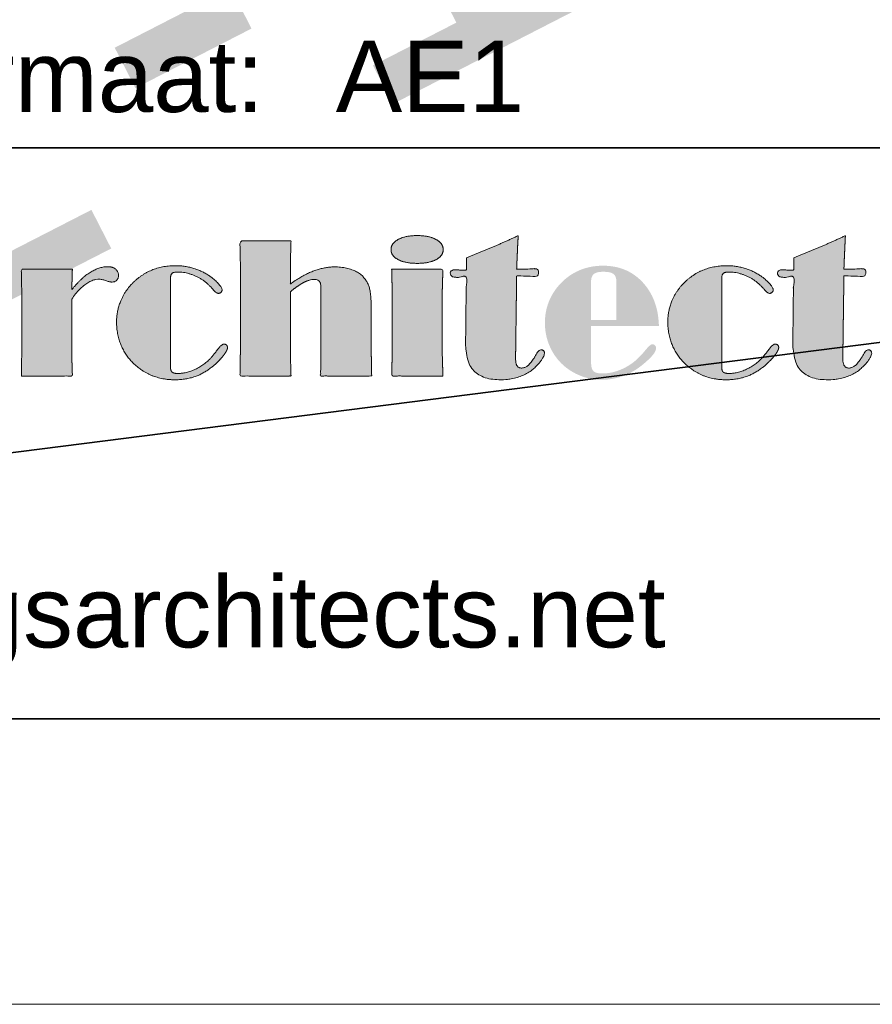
# Model space of a CAD drawing. Header units: millimetres. Extents: x -437 to 139813, y -473 to 90544.
# Tile 140 of 149: x 126682 to 129670, y 6444 to 9892. Entities that reach past the tile are written whole.
import ezdxf
from ezdxf.enums import TextEntityAlignment as Align

# ---------------------------------------------------------------- set-up
doc = ezdxf.new("R2010")
doc.units = ezdxf.units.MM
for name, color, linetype, lineweight in [('059 Kader (tekening)', 253, 'Continuous', 13), ('060 Hoofd (tekening)', 253, 'Continuous', 13), ('999 Tags', 253, 'Continuous', 13)]:
    doc.layers.add(name, color=color, linetype=linetype, lineweight=lineweight)
doc.layers.add('Xref', color=253, linetype='Continuous')
doc.styles.add('pres Arial 14.0 mm', font='txt', dxfattribs={"height": 14})
doc.styles.add('Style-Arial', font='arial.ttf')

# ---------------------------------------------------------------- blocks, each defined once
blk = doc.blocks.new('PWH1-v2')
at = {"layer": '060 Hoofd (tekening)', "linetype": 'Continuous', "lineweight": 13}
h = blk.add_hatch(color=256, dxfattribs=at)
edge = h.paths.add_edge_path()
edge.add_spline(control_points=[(-108.252, 16.431), (-108.252, 16.214), (-108.003, 16.081), (-107.754, 15.949), (-107.339, 15.949), (-106.922, 15.949), (-106.673, 16.081), (-106.424, 16.214), (-106.424, 16.431), (-106.424, 16.651), (-106.675, 16.787), (-106.925, 16.922), (-107.339, 16.922), (-107.754, 16.922), (-108.003, 16.785), (-108.252, 16.647), (-108.252, 16.431)], knot_values=[0, 0, 0, 0.125, 0.125, 0.25, 0.25, 0.375, 0.375, 0.5, 0.5, 0.625, 0.625, 0.75, 0.75, 0.875, 0.875, 1, 1, 1], degree=2, periodic=0)
h = blk.add_hatch(color=256, dxfattribs=at)
edge = h.paths.add_edge_path()
edge.add_line((-105.608, 16.147), (-105.608, 15.718))
edge.add_spline(control_points=[(-105.608, 15.718), (-105.631, 15.715), (-105.658, 15.713), (-105.686, 15.711), (-105.741, 15.711), (-105.795, 15.711), (-105.891, 15.718), (-105.986, 15.724), (-106.025, 15.724), (-106.09, 15.724), (-106.133, 15.692), (-106.177, 15.66), (-106.177, 15.611), (-106.177, 15.536), (-106.127, 15.498), (-106.077, 15.459), (-105.977, 15.459)], knot_values=[0, 0, 0, 0.125, 0.125, 0.25, 0.25, 0.375, 0.375, 0.5, 0.5, 0.625, 0.625, 0.75, 0.75, 0.875, 0.875, 1, 1, 1], degree=2, periodic=0)
edge.add_line((-105.977, 15.459), (-105.931, 15.459))
edge.add_spline(control_points=[(-105.931, 15.459), (-105.766, 15.465), (-105.615, 15.465)], knot_values=[0, 0, 0, 1, 1, 1], degree=2, periodic=0)
edge.add_line((-105.615, 15.465), (-105.64, 13.144))
edge.add_line((-105.64, 13.144), (-105.64, 13.105))
edge.add_spline(control_points=[(-105.64, 13.105), (-105.64, 12.49), (-105.339, 12.181), (-105.038, 11.872), (-104.439, 11.872), (-104.077, 11.872), (-103.771, 11.972), (-103.465, 12.073), (-103.261, 12.257), (-103.093, 12.403), (-102.984, 12.562), (-102.876, 12.72), (-102.876, 12.801), (-102.876, 12.853), (-102.907, 12.887), (-102.937, 12.921), (-102.989, 12.921), (-103.083, 12.921), (-103.177, 12.743), (-103.225, 12.652), (-103.261, 12.6), (-103.377, 12.429), (-103.474, 12.356), (-103.571, 12.283), (-103.678, 12.283), (-103.788, 12.283), (-103.838, 12.366), (-103.888, 12.448), (-103.888, 12.63)], knot_values=[0, 0, 0, 0.071429, 0.071429, 0.142857, 0.142857, 0.214286, 0.214286, 0.285714, 0.285714, 0.357143, 0.357143, 0.428571, 0.428571, 0.5, 0.5, 0.571429, 0.571429, 0.642857, 0.642857, 0.714286, 0.714286, 0.785714, 0.785714, 0.857143, 0.857143, 0.928571, 0.928571, 1, 1, 1], degree=2, periodic=0)
edge.add_line((-103.888, 12.63), (-103.85, 15.51))
edge.add_spline(control_points=[(-103.85, 15.51), (-103.565, 15.51), (-103.274, 15.494), (-103.222, 15.491), (-103.212, 15.491), (-103.144, 15.491), (-103.112, 15.532), (-103.08, 15.572), (-103.08, 15.656), (-103.08, 15.708), (-103.119, 15.736), (-103.157, 15.763), (-103.225, 15.763), (-103.238, 15.763), (-103.287, 15.76), (-103.484, 15.744), (-103.678, 15.744)], knot_values=[0, 0, 0, 0.125, 0.125, 0.25, 0.25, 0.375, 0.375, 0.5, 0.5, 0.625, 0.625, 0.75, 0.75, 0.875, 0.875, 1, 1, 1], degree=2, periodic=0)
edge.add_line((-103.678, 15.744), (-103.85, 15.747))
edge.add_spline(control_points=[(-103.85, 15.747), (-103.84, 16.005), (-103.814, 16.58), (-103.801, 16.806), (-103.798, 16.919)], knot_values=[0, 0, 0, 0.5, 0.5, 1, 1, 1], degree=2, periodic=0)
edge.add_spline(control_points=[(-103.798, 16.919), (-104.248, 16.709), (-104.701, 16.515), (-105.155, 16.321), (-105.608, 16.147)], knot_values=[0, 0, 0, 0.5, 0.5, 1, 1, 1], degree=2, periodic=0)
h = blk.add_hatch(color=256, dxfattribs=at)
edge = h.paths.add_edge_path()
edge.add_line((-94.142, 16.147), (-94.142, 15.718))
edge.add_spline(control_points=[(-94.142, 15.718), (-94.164, 15.715), (-94.192, 15.713), (-94.219, 15.711), (-94.274, 15.711), (-94.329, 15.711), (-94.425, 15.718), (-94.52, 15.724), (-94.559, 15.724), (-94.623, 15.724), (-94.667, 15.692), (-94.711, 15.66), (-94.711, 15.611), (-94.711, 15.536), (-94.661, 15.498), (-94.611, 15.459), (-94.51, 15.459)], knot_values=[0, 0, 0, 0.125, 0.125, 0.25, 0.25, 0.375, 0.375, 0.5, 0.5, 0.625, 0.625, 0.75, 0.75, 0.875, 0.875, 1, 1, 1], degree=2, periodic=0)
edge.add_line((-94.51, 15.459), (-94.465, 15.459))
edge.add_spline(control_points=[(-94.465, 15.459), (-94.3, 15.465), (-94.148, 15.465)], knot_values=[0, 0, 0, 1, 1, 1], degree=2, periodic=0)
edge.add_line((-94.148, 15.465), (-94.174, 13.144))
edge.add_line((-94.174, 13.144), (-94.174, 13.105))
edge.add_spline(control_points=[(-94.174, 13.105), (-94.174, 12.49), (-93.873, 12.181), (-93.572, 11.872), (-92.973, 11.872), (-92.611, 11.872), (-92.305, 11.972), (-91.999, 12.073), (-91.795, 12.257), (-91.627, 12.403), (-91.518, 12.562), (-91.41, 12.72), (-91.41, 12.801), (-91.41, 12.853), (-91.44, 12.887), (-91.471, 12.921), (-91.523, 12.921), (-91.617, 12.921), (-91.711, 12.743), (-91.759, 12.652), (-91.795, 12.6), (-91.911, 12.429), (-92.008, 12.356), (-92.105, 12.283), (-92.212, 12.283), (-92.322, 12.283), (-92.372, 12.366), (-92.422, 12.448), (-92.422, 12.63)], knot_values=[0, 0, 0, 0.071429, 0.071429, 0.142857, 0.142857, 0.214286, 0.214286, 0.285714, 0.285714, 0.357143, 0.357143, 0.428571, 0.428571, 0.5, 0.5, 0.571429, 0.571429, 0.642857, 0.642857, 0.714286, 0.714286, 0.785714, 0.785714, 0.857143, 0.857143, 0.928571, 0.928571, 1, 1, 1], degree=2, periodic=0)
edge.add_line((-92.422, 12.63), (-92.383, 15.51))
edge.add_spline(control_points=[(-92.383, 15.51), (-92.099, 15.51), (-91.808, 15.494), (-91.756, 15.491), (-91.746, 15.491), (-91.678, 15.491), (-91.646, 15.532), (-91.613, 15.572), (-91.613, 15.656), (-91.613, 15.708), (-91.652, 15.736), (-91.691, 15.763), (-91.759, 15.763), (-91.772, 15.763), (-91.821, 15.76), (-92.018, 15.744), (-92.212, 15.744)], knot_values=[0, 0, 0, 0.125, 0.125, 0.25, 0.25, 0.375, 0.375, 0.5, 0.5, 0.625, 0.625, 0.75, 0.75, 0.875, 0.875, 1, 1, 1], degree=2, periodic=0)
edge.add_line((-92.212, 15.744), (-92.383, 15.747))
edge.add_spline(control_points=[(-92.383, 15.747), (-92.374, 16.005), (-92.348, 16.58), (-92.335, 16.806), (-92.332, 16.919)], knot_values=[0, 0, 0, 0.5, 0.5, 1, 1, 1], degree=2, periodic=0)
edge.add_spline(control_points=[(-92.332, 16.919), (-92.782, 16.709), (-93.235, 16.515), (-93.688, 16.321), (-94.142, 16.147)], knot_values=[0, 0, 0, 0.5, 0.5, 1, 1, 1], degree=2, periodic=0)
h = blk.add_hatch(color=256, dxfattribs=at)
edge = h.paths.add_edge_path()
edge.add_spline(control_points=[(-113.532, 12.754), (-113.532, 12.722), (-113.536, 12.468), (-113.541, 12.214), (-113.544, 12.004)], knot_values=[0, 0, 0, 0.5, 0.5, 1, 1, 1], degree=2, periodic=0)
edge.add_line((-113.544, 12.004), (-111.756, 12.004))
edge.add_spline(control_points=[(-111.756, 12.004), (-111.762, 12.243), (-111.77, 12.492), (-111.778, 12.741), (-111.778, 12.754)], knot_values=[0, 0, 0, 0.5, 0.5, 1, 1, 1], degree=2, periodic=0)
edge.add_line((-111.778, 12.754), (-111.778, 14.959))
edge.add_spline(control_points=[(-111.778, 14.959), (-111.488, 15.189), (-111.295, 15.288), (-111.101, 15.386), (-110.943, 15.386), (-110.82, 15.386), (-110.764, 15.322), (-110.708, 15.257), (-110.708, 15.108)], knot_values=[0, 0, 0, 0.25, 0.25, 0.5, 0.5, 0.75, 0.75, 1, 1, 1], degree=2, periodic=0)
edge.add_line((-110.708, 15.108), (-110.708, 12.754))
edge.add_spline(control_points=[(-110.708, 12.754), (-110.708, 12.722), (-110.712, 12.466), (-110.717, 12.211), (-110.721, 12.004)], knot_values=[0, 0, 0, 0.5, 0.5, 1, 1, 1], degree=2, periodic=0)
edge.add_line((-110.721, 12.004), (-108.93, 12.004))
edge.add_spline(control_points=[(-108.93, 12.004), (-108.933, 12.214), (-108.938, 12.468), (-108.943, 12.722), (-108.943, 12.754)], knot_values=[0, 0, 0, 0.5, 0.5, 1, 1, 1], degree=2, periodic=0)
edge.add_line((-108.943, 12.754), (-108.943, 14.287))
edge.add_spline(control_points=[(-108.943, 14.287), (-108.943, 14.876), (-109.015, 15.108), (-109.088, 15.339), (-109.26, 15.511), (-109.405, 15.656), (-109.659, 15.74), (-109.913, 15.825), (-110.213, 15.825), (-110.595, 15.825), (-110.978, 15.677), (-111.361, 15.53), (-111.778, 15.225)], knot_values=[0, 0, 0, 0.166667, 0.166667, 0.333333, 0.333333, 0.5, 0.5, 0.666667, 0.666667, 0.833333, 0.833333, 1, 1, 1], degree=2, periodic=0)
edge.add_line((-111.778, 15.225), (-111.778, 15.99))
edge.add_spline(control_points=[(-111.778, 15.99), (-111.778, 16.002), (-111.77, 16.25), (-111.762, 16.497), (-111.756, 16.736)], knot_values=[0, 0, 0, 0.5, 0.5, 1, 1, 1], degree=2, periodic=0)
edge.add_line((-111.756, 16.736), (-113.544, 16.736))
edge.add_spline(control_points=[(-113.544, 16.736), (-113.541, 16.523), (-113.536, 16.272), (-113.532, 16.022), (-113.532, 15.99)], knot_values=[0, 0, 0, 0.5, 0.5, 1, 1, 1], degree=2, periodic=0)
edge.add_line((-113.532, 15.99), (-113.532, 12.754))
h = blk.add_hatch(color=256, dxfattribs=at)
edge = h.paths.add_edge_path()
edge.add_line((-115.979, 12.33), (-115.979, 15.412))
edge.add_spline(control_points=[(-115.979, 15.412), (-115.979, 15.55), (-115.924, 15.598), (-115.869, 15.646), (-115.721, 15.646), (-115.439, 15.646), (-115.135, 15.518), (-114.832, 15.389), (-114.615, 15.174), (-114.567, 15.126), (-114.492, 15.039), (-114.373, 14.898), (-114.305, 14.898), (-114.25, 14.898), (-114.211, 14.933), (-114.172, 14.968), (-114.172, 15.023), (-114.172, 15.091), (-114.295, 15.233), (-114.418, 15.374), (-114.596, 15.497), (-114.867, 15.684), (-115.17, 15.776), (-115.472, 15.867), (-115.802, 15.867), (-116.229, 15.867), (-116.589, 15.73), (-116.95, 15.592), (-117.244, 15.317), (-117.545, 15.039), (-117.707, 14.67), (-117.868, 14.302), (-117.868, 13.9), (-117.868, 13.37), (-117.635, 12.928), (-117.403, 12.487), (-116.973, 12.202), (-116.724, 12.037), (-116.436, 11.954), (-116.148, 11.872), (-115.828, 11.872), (-115.375, 11.872), (-115.005, 12.029), (-114.635, 12.187), (-114.298, 12.524), (-114.156, 12.667), (-114.069, 12.798), (-113.981, 12.93), (-113.981, 12.994), (-113.981, 13.053), (-114.015, 13.087), (-114.049, 13.121), (-114.108, 13.121), (-114.192, 13.121), (-114.352, 12.902), (-114.512, 12.683), (-114.628, 12.57), (-114.857, 12.349), (-115.155, 12.221), (-115.452, 12.093), (-115.721, 12.093), (-115.869, 12.093), (-115.924, 12.142), (-115.979, 12.19), (-115.979, 12.33)], knot_values=[0, 0, 0, 0.03125, 0.03125, 0.0625, 0.0625, 0.09375, 0.09375, 0.125, 0.125, 0.15625, 0.15625, 0.1875, 0.1875, 0.21875, 0.21875, 0.25, 0.25, 0.28125, 0.28125, 0.3125, 0.3125, 0.34375, 0.34375, 0.375, 0.375, 0.40625, 0.40625, 0.4375, 0.4375, 0.46875, 0.46875, 0.5, 0.5, 0.53125, 0.53125, 0.5625, 0.5625, 0.59375, 0.59375, 0.625, 0.625, 0.65625, 0.65625, 0.6875, 0.6875, 0.71875, 0.71875, 0.75, 0.75, 0.78125, 0.78125, 0.8125, 0.8125, 0.84375, 0.84375, 0.875, 0.875, 0.90625, 0.90625, 0.9375, 0.9375, 0.96875, 0.96875, 1, 1, 1], degree=2, periodic=0)
h = blk.add_hatch(color=256, dxfattribs=at)
edge = h.paths.add_edge_path()
edge.add_spline(control_points=[(-98.865, 13.761), (-98.894, 14.706), (-99.436, 15.287), (-99.978, 15.867), (-100.826, 15.867), (-101.227, 15.867), (-101.581, 15.733), (-101.935, 15.599), (-102.21, 15.343), (-102.527, 15.052), (-102.694, 14.674), (-102.86, 14.295), (-102.86, 13.868), (-102.86, 13.37), (-102.64, 12.938), (-102.42, 12.506), (-102.032, 12.238), (-101.77, 12.056), (-101.476, 11.964), (-101.181, 11.872), (-100.864, 11.872), (-100.457, 11.872), (-100.072, 12.024), (-99.687, 12.176), (-99.357, 12.467), (-99.146, 12.648), (-99.056, 12.769), (-98.965, 12.891), (-98.965, 12.978), (-98.965, 13.036), (-99.002, 13.077), (-99.04, 13.117), (-99.098, 13.117), (-99.169, 13.117), (-99.351, 12.894), (-99.534, 12.671), (-99.712, 12.523), (-99.961, 12.319), (-100.259, 12.206), (-100.557, 12.093), (-100.845, 12.093), (-101.078, 12.093), (-101.16, 12.175), (-101.243, 12.258), (-101.243, 12.503)], knot_values=[0, 0, 0, 0.045455, 0.045455, 0.090909, 0.090909, 0.136364, 0.136364, 0.181818, 0.181818, 0.227273, 0.227273, 0.272727, 0.272727, 0.318182, 0.318182, 0.363636, 0.363636, 0.409091, 0.409091, 0.454545, 0.454545, 0.5, 0.5, 0.545455, 0.545455, 0.590909, 0.590909, 0.636364, 0.636364, 0.681818, 0.681818, 0.727273, 0.727273, 0.772727, 0.772727, 0.818182, 0.818182, 0.863636, 0.863636, 0.909091, 0.909091, 0.954545, 0.954545, 1, 1, 1], degree=2, periodic=0)
edge.add_line((-101.243, 12.503), (-101.243, 13.761))
edge.add_line((-101.243, 13.761), (-98.865, 13.761))
edge = h.paths.add_edge_path(flags=16)
edge.add_spline(control_points=[(-101.243, 15.285), (-101.243, 15.495), (-101.147, 15.575), (-101.052, 15.654), (-100.812, 15.654), (-100.556, 15.654), (-100.455, 15.575), (-100.355, 15.495), (-100.355, 15.285)], knot_values=[0, 0, 0, 0.25, 0.25, 0.5, 0.5, 0.75, 0.75, 1, 1, 1], degree=2, periodic=0)
edge.add_line((-100.355, 15.285), (-100.355, 13.971))
edge.add_line((-100.355, 13.971), (-101.243, 13.971))
edge.add_line((-101.243, 13.971), (-101.243, 15.285))
h = blk.add_hatch(color=256, dxfattribs=at)
edge = h.paths.add_edge_path()
edge.add_line((-96.666, 12.33), (-96.666, 15.412))
edge.add_spline(control_points=[(-96.666, 15.412), (-96.666, 15.55), (-96.611, 15.598), (-96.556, 15.646), (-96.407, 15.646), (-96.126, 15.646), (-95.822, 15.518), (-95.518, 15.389), (-95.302, 15.174), (-95.253, 15.126), (-95.179, 15.039), (-95.059, 14.898), (-94.991, 14.898), (-94.936, 14.898), (-94.898, 14.933), (-94.859, 14.968), (-94.859, 15.023), (-94.859, 15.091), (-94.982, 15.233), (-95.105, 15.374), (-95.282, 15.497), (-95.554, 15.684), (-95.856, 15.776), (-96.159, 15.867), (-96.488, 15.867), (-96.915, 15.867), (-97.276, 15.73), (-97.636, 15.592), (-97.931, 15.317), (-98.231, 15.039), (-98.393, 14.67), (-98.555, 14.302), (-98.555, 13.9), (-98.555, 13.37), (-98.322, 12.928), (-98.089, 12.487), (-97.659, 12.202), (-97.41, 12.037), (-97.122, 11.954), (-96.835, 11.872), (-96.514, 11.872), (-96.062, 11.872), (-95.691, 12.029), (-95.321, 12.187), (-94.985, 12.524), (-94.843, 12.667), (-94.755, 12.798), (-94.668, 12.93), (-94.668, 12.994), (-94.668, 13.053), (-94.702, 13.087), (-94.736, 13.121), (-94.794, 13.121), (-94.878, 13.121), (-95.038, 12.902), (-95.198, 12.683), (-95.315, 12.57), (-95.544, 12.349), (-95.841, 12.221), (-96.139, 12.093), (-96.407, 12.093), (-96.556, 12.093), (-96.611, 12.142), (-96.666, 12.19), (-96.666, 12.33)], knot_values=[0, 0, 0, 0.03125, 0.03125, 0.0625, 0.0625, 0.09375, 0.09375, 0.125, 0.125, 0.15625, 0.15625, 0.1875, 0.1875, 0.21875, 0.21875, 0.25, 0.25, 0.28125, 0.28125, 0.3125, 0.3125, 0.34375, 0.34375, 0.375, 0.375, 0.40625, 0.40625, 0.4375, 0.4375, 0.46875, 0.46875, 0.5, 0.5, 0.53125, 0.53125, 0.5625, 0.5625, 0.59375, 0.59375, 0.625, 0.625, 0.65625, 0.65625, 0.6875, 0.6875, 0.71875, 0.71875, 0.75, 0.75, 0.78125, 0.78125, 0.8125, 0.8125, 0.84375, 0.84375, 0.875, 0.875, 0.90625, 0.90625, 0.9375, 0.9375, 0.96875, 0.96875, 1, 1, 1], degree=2, periodic=0)
h = blk.add_hatch(color=256, dxfattribs=at)
edge = h.paths.add_edge_path()
edge.add_spline(control_points=[(-119.439, 14.699), (-119.216, 15.022), (-118.964, 15.208), (-118.711, 15.394), (-118.491, 15.394), (-118.381, 15.394), (-118.241, 15.344), (-118.1, 15.294), (-118.045, 15.294), (-117.928, 15.294), (-117.865, 15.354), (-117.802, 15.414), (-117.802, 15.527), (-117.802, 15.664), (-117.904, 15.748), (-118.006, 15.832), (-118.171, 15.832), (-118.482, 15.832), (-118.795, 15.633), (-119.109, 15.434), (-119.439, 15.029)], knot_values=[0, 0, 0, 0.1, 0.1, 0.2, 0.2, 0.3, 0.3, 0.4, 0.4, 0.5, 0.5, 0.6, 0.6, 0.7, 0.7, 0.8, 0.8, 0.9, 0.9, 1, 1, 1], degree=2, periodic=0)
edge.add_spline(control_points=[(-119.439, 15.029), (-119.433, 15.197), (-119.428, 15.375), (-119.423, 15.552), (-119.417, 15.743)], knot_values=[0, 0, 0, 0.5, 0.5, 1, 1, 1], degree=2, periodic=0)
edge.add_line((-119.417, 15.743), (-121.205, 15.743))
edge.add_spline(control_points=[(-121.205, 15.743), (-121.202, 15.53), (-121.197, 15.276), (-121.192, 15.022), (-121.192, 14.99)], knot_values=[0, 0, 0, 0.5, 0.5, 1, 1, 1], degree=2, periodic=0)
edge.add_line((-121.192, 14.99), (-121.192, 12.754))
edge.add_spline(control_points=[(-121.192, 12.754), (-121.192, 12.722), (-121.197, 12.468), (-121.202, 12.214), (-121.205, 12.004)], knot_values=[0, 0, 0, 0.5, 0.5, 1, 1, 1], degree=2, periodic=0)
edge.add_line((-121.205, 12.004), (-119.417, 12.004))
edge.add_spline(control_points=[(-119.417, 12.004), (-119.423, 12.243), (-119.431, 12.492), (-119.439, 12.741), (-119.439, 12.754)], knot_values=[0, 0, 0, 0.5, 0.5, 1, 1, 1], degree=2, periodic=0)
edge.add_line((-119.439, 12.754), (-119.439, 14.699))
h = blk.add_hatch(color=256, dxfattribs=at)
edge = h.paths.add_edge_path()
edge.add_spline(control_points=[(-106.437, 12.004), (-106.44, 12.24), (-106.448, 12.491), (-106.456, 12.741), (-106.456, 12.754)], knot_values=[0, 0, 0, 0.5, 0.5, 1, 1, 1], degree=2, periodic=0)
edge.add_line((-106.456, 12.754), (-106.456, 14.99))
edge.add_spline(control_points=[(-106.456, 14.99), (-106.456, 15.002), (-106.448, 15.253), (-106.44, 15.504), (-106.437, 15.743)], knot_values=[0, 0, 0, 0.5, 0.5, 1, 1, 1], degree=2, periodic=0)
edge.add_line((-106.437, 15.743), (-108.226, 15.743))
edge.add_spline(control_points=[(-108.226, 15.743), (-108.223, 15.53), (-108.218, 15.276), (-108.213, 15.022), (-108.213, 14.99)], knot_values=[0, 0, 0, 0.5, 0.5, 1, 1, 1], degree=2, periodic=0)
edge.add_line((-108.213, 14.99), (-108.213, 12.754))
edge.add_spline(control_points=[(-108.213, 12.754), (-108.213, 12.722), (-108.218, 12.468), (-108.223, 12.214), (-108.226, 12.004)], knot_values=[0, 0, 0, 0.5, 0.5, 1, 1, 1], degree=2, periodic=0)
edge.add_line((-108.226, 12.004), (-106.437, 12.004))
for points, knots in [([(-108.252, 16.431), (-108.252, 16.214), (-108.003, 16.081), (-107.754, 15.949), (-107.339, 15.949), (-106.922, 15.949), (-106.673, 16.081), (-106.424, 16.214), (-106.424, 16.431), (-106.424, 16.651), (-106.675, 16.787), (-106.925, 16.922), (-107.339, 16.922), (-107.754, 16.922), (-108.003, 16.785), (-108.252, 16.647), (-108.252, 16.431)], [0, 0, 0, 0.125, 0.125, 0.25, 0.25, 0.375, 0.375, 0.5, 0.5, 0.625, 0.625, 0.75, 0.75, 0.875, 0.875, 1, 1, 1]), ([(-105.608, 16.147), (-105.608, 15.933), (-105.608, 15.718), (-105.631, 15.715), (-105.658, 15.713), (-105.686, 15.711), (-105.741, 15.711), (-105.795, 15.711), (-105.891, 15.718), (-105.986, 15.724), (-106.025, 15.724), (-106.09, 15.724), (-106.133, 15.692), (-106.177, 15.66), (-106.177, 15.611), (-106.177, 15.536), (-106.127, 15.498), (-106.077, 15.459), (-105.977, 15.459), (-105.967, 15.459), (-105.931, 15.459), (-105.766, 15.465), (-105.615, 15.465), (-105.627, 14.305), (-105.64, 13.144), (-105.64, 13.125), (-105.64, 13.105), (-105.64, 12.49), (-105.339, 12.181), (-105.038, 11.872), (-104.439, 11.872), (-104.077, 11.872), (-103.771, 11.972), (-103.465, 12.073), (-103.261, 12.257), (-103.093, 12.403), (-102.984, 12.562), (-102.876, 12.72), (-102.876, 12.801), (-102.876, 12.853), (-102.907, 12.887), (-102.937, 12.921), (-102.989, 12.921), (-103.083, 12.921), (-103.177, 12.743), (-103.225, 12.652), (-103.261, 12.6), (-103.377, 12.429), (-103.474, 12.356), (-103.571, 12.283), (-103.678, 12.283), (-103.788, 12.283), (-103.838, 12.366), (-103.888, 12.448), (-103.888, 12.63), (-103.869, 14.07), (-103.85, 15.51), (-103.565, 15.51), (-103.274, 15.494), (-103.222, 15.491), (-103.212, 15.491), (-103.144, 15.491), (-103.112, 15.532), (-103.08, 15.572), (-103.08, 15.656), (-103.08, 15.708), (-103.119, 15.736), (-103.157, 15.763), (-103.225, 15.763), (-103.238, 15.763), (-103.287, 15.76), (-103.484, 15.744), (-103.678, 15.744), (-103.764, 15.745), (-103.85, 15.747), (-103.84, 16.005), (-103.814, 16.58), (-103.801, 16.806), (-103.798, 16.919), (-104.248, 16.709), (-104.701, 16.515), (-105.155, 16.321), (-105.608, 16.147)], [0, 0, 0, 0.111111, 0.111111, 0.122222, 0.122222, 0.133333, 0.133333, 0.144444, 0.144444, 0.155556, 0.155556, 0.166667, 0.166667, 0.177778, 0.177778, 0.188889, 0.188889, 0.2, 0.2, 0.211111, 0.211111, 0.222222, 0.222222, 0.277778, 0.277778, 0.333333, 0.333333, 0.34127, 0.34127, 0.349206, 0.349206, 0.357143, 0.357143, 0.365079, 0.365079, 0.373016, 0.373016, 0.380952, 0.380952, 0.388889, 0.388889, 0.396825, 0.396825, 0.404762, 0.404762, 0.412698, 0.412698, 0.420635, 0.420635, 0.428571, 0.428571, 0.436508, 0.436508, 0.444444, 0.444444, 0.555556, 0.555556, 0.569444, 0.569444, 0.583333, 0.583333, 0.597222, 0.597222, 0.611111, 0.611111, 0.625, 0.625, 0.638889, 0.638889, 0.652778, 0.652778, 0.666667, 0.666667, 0.777778, 0.777778, 0.833333, 0.833333, 0.888889, 0.888889, 0.944444, 0.944444, 1, 1, 1]), ([(-94.142, 16.147), (-94.142, 15.933), (-94.142, 15.718), (-94.164, 15.715), (-94.192, 15.713), (-94.219, 15.711), (-94.274, 15.711), (-94.329, 15.711), (-94.425, 15.718), (-94.52, 15.724), (-94.559, 15.724), (-94.623, 15.724), (-94.667, 15.692), (-94.711, 15.66), (-94.711, 15.611), (-94.711, 15.536), (-94.661, 15.498), (-94.611, 15.459), (-94.51, 15.459), (-94.501, 15.459), (-94.465, 15.459), (-94.3, 15.465), (-94.148, 15.465), (-94.161, 14.305), (-94.174, 13.144), (-94.174, 13.125), (-94.174, 13.105), (-94.174, 12.49), (-93.873, 12.181), (-93.572, 11.872), (-92.973, 11.872), (-92.611, 11.872), (-92.305, 11.972), (-91.999, 12.073), (-91.795, 12.257), (-91.627, 12.403), (-91.518, 12.562), (-91.41, 12.72), (-91.41, 12.801), (-91.41, 12.853), (-91.44, 12.887), (-91.471, 12.921), (-91.523, 12.921), (-91.617, 12.921), (-91.711, 12.743), (-91.759, 12.652), (-91.795, 12.6), (-91.911, 12.429), (-92.008, 12.356), (-92.105, 12.283), (-92.212, 12.283), (-92.322, 12.283), (-92.372, 12.366), (-92.422, 12.448), (-92.422, 12.63), (-92.403, 14.07), (-92.383, 15.51), (-92.099, 15.51), (-91.808, 15.494), (-91.756, 15.491), (-91.746, 15.491), (-91.678, 15.491), (-91.646, 15.532), (-91.613, 15.572), (-91.613, 15.656), (-91.613, 15.708), (-91.652, 15.736), (-91.691, 15.763), (-91.759, 15.763), (-91.772, 15.763), (-91.821, 15.76), (-92.018, 15.744), (-92.212, 15.744), (-92.298, 15.745), (-92.383, 15.747), (-92.374, 16.005), (-92.348, 16.58), (-92.335, 16.806), (-92.332, 16.919), (-92.782, 16.709), (-93.235, 16.515), (-93.688, 16.321), (-94.142, 16.147)], [0, 0, 0, 0.111111, 0.111111, 0.122222, 0.122222, 0.133333, 0.133333, 0.144444, 0.144444, 0.155556, 0.155556, 0.166667, 0.166667, 0.177778, 0.177778, 0.188889, 0.188889, 0.2, 0.2, 0.211111, 0.211111, 0.222222, 0.222222, 0.277778, 0.277778, 0.333333, 0.333333, 0.34127, 0.34127, 0.349206, 0.349206, 0.357143, 0.357143, 0.365079, 0.365079, 0.373016, 0.373016, 0.380952, 0.380952, 0.388889, 0.388889, 0.396825, 0.396825, 0.404762, 0.404762, 0.412698, 0.412698, 0.420635, 0.420635, 0.428571, 0.428571, 0.436508, 0.436508, 0.444444, 0.444444, 0.555556, 0.555556, 0.569444, 0.569444, 0.583333, 0.583333, 0.597222, 0.597222, 0.611111, 0.611111, 0.625, 0.625, 0.638889, 0.638889, 0.652778, 0.652778, 0.666667, 0.666667, 0.777778, 0.777778, 0.833333, 0.833333, 0.888889, 0.888889, 0.944444, 0.944444, 1, 1, 1]), ([(-113.532, 12.754), (-113.532, 12.722), (-113.536, 12.468), (-113.541, 12.214), (-113.544, 12.004), (-112.65, 12.004), (-111.756, 12.004), (-111.762, 12.243), (-111.77, 12.492), (-111.778, 12.741), (-111.778, 12.754), (-111.778, 13.857), (-111.778, 14.959), (-111.488, 15.189), (-111.295, 15.288), (-111.101, 15.386), (-110.943, 15.386), (-110.82, 15.386), (-110.764, 15.322), (-110.708, 15.257), (-110.708, 15.108), (-110.708, 13.931), (-110.708, 12.754), (-110.708, 12.722), (-110.712, 12.466), (-110.717, 12.211), (-110.721, 12.004), (-109.825, 12.004), (-108.93, 12.004), (-108.933, 12.214), (-108.938, 12.468), (-108.943, 12.722), (-108.943, 12.754), (-108.943, 13.52), (-108.943, 14.287), (-108.943, 14.876), (-109.015, 15.108), (-109.088, 15.339), (-109.26, 15.511), (-109.405, 15.656), (-109.659, 15.74), (-109.913, 15.825), (-110.213, 15.825), (-110.595, 15.825), (-110.978, 15.677), (-111.361, 15.53), (-111.778, 15.225), (-111.778, 15.607), (-111.778, 15.99), (-111.778, 16.002), (-111.77, 16.25), (-111.762, 16.497), (-111.756, 16.736), (-112.65, 16.736), (-113.544, 16.736), (-113.541, 16.523), (-113.536, 16.272), (-113.532, 16.022), (-113.532, 15.99), (-113.532, 14.372), (-113.532, 12.754)], [0, 0, 0, 0.03125, 0.03125, 0.0625, 0.0625, 0.125, 0.125, 0.15625, 0.15625, 0.1875, 0.1875, 0.25, 0.25, 0.265625, 0.265625, 0.28125, 0.28125, 0.296875, 0.296875, 0.3125, 0.3125, 0.375, 0.375, 0.40625, 0.40625, 0.4375, 0.4375, 0.5, 0.5, 0.53125, 0.53125, 0.5625, 0.5625, 0.625, 0.625, 0.635417, 0.635417, 0.645833, 0.645833, 0.65625, 0.65625, 0.666667, 0.666667, 0.677083, 0.677083, 0.6875, 0.6875, 0.75, 0.75, 0.78125, 0.78125, 0.8125, 0.8125, 0.875, 0.875, 0.90625, 0.90625, 0.9375, 0.9375, 1, 1, 1]), ([(-115.979, 12.33), (-115.979, 13.871), (-115.979, 15.412), (-115.979, 15.55), (-115.924, 15.598), (-115.869, 15.646), (-115.721, 15.646), (-115.439, 15.646), (-115.135, 15.518), (-114.832, 15.389), (-114.615, 15.174), (-114.567, 15.126), (-114.492, 15.039), (-114.373, 14.898), (-114.305, 14.898), (-114.25, 14.898), (-114.211, 14.933), (-114.172, 14.968), (-114.172, 15.023), (-114.172, 15.091), (-114.295, 15.233), (-114.418, 15.374), (-114.596, 15.497), (-114.867, 15.684), (-115.17, 15.776), (-115.472, 15.867), (-115.802, 15.867), (-116.229, 15.867), (-116.589, 15.73), (-116.95, 15.592), (-117.244, 15.317), (-117.545, 15.039), (-117.707, 14.67), (-117.868, 14.302), (-117.868, 13.9), (-117.868, 13.37), (-117.635, 12.928), (-117.403, 12.487), (-116.973, 12.202), (-116.724, 12.037), (-116.436, 11.954), (-116.148, 11.872), (-115.828, 11.872), (-115.375, 11.872), (-115.005, 12.029), (-114.635, 12.187), (-114.298, 12.524), (-114.156, 12.667), (-114.069, 12.798), (-113.981, 12.93), (-113.981, 12.994), (-113.981, 13.053), (-114.015, 13.087), (-114.049, 13.121), (-114.108, 13.121), (-114.192, 13.121), (-114.352, 12.902), (-114.512, 12.683), (-114.628, 12.57), (-114.857, 12.349), (-115.155, 12.221), (-115.452, 12.093), (-115.721, 12.093), (-115.869, 12.093), (-115.924, 12.142), (-115.979, 12.19), (-115.979, 12.33)], [0, 0, 0, 0.5, 0.5, 0.515625, 0.515625, 0.53125, 0.53125, 0.546875, 0.546875, 0.5625, 0.5625, 0.578125, 0.578125, 0.59375, 0.59375, 0.609375, 0.609375, 0.625, 0.625, 0.640625, 0.640625, 0.65625, 0.65625, 0.671875, 0.671875, 0.6875, 0.6875, 0.703125, 0.703125, 0.71875, 0.71875, 0.734375, 0.734375, 0.75, 0.75, 0.765625, 0.765625, 0.78125, 0.78125, 0.796875, 0.796875, 0.8125, 0.8125, 0.828125, 0.828125, 0.84375, 0.84375, 0.859375, 0.859375, 0.875, 0.875, 0.890625, 0.890625, 0.90625, 0.90625, 0.921875, 0.921875, 0.9375, 0.9375, 0.953125, 0.953125, 0.96875, 0.96875, 0.984375, 0.984375, 1, 1, 1]), ([(-96.666, 12.33), (-96.666, 13.871), (-96.666, 15.412), (-96.666, 15.55), (-96.611, 15.598), (-96.556, 15.646), (-96.407, 15.646), (-96.126, 15.646), (-95.822, 15.518), (-95.518, 15.389), (-95.302, 15.174), (-95.253, 15.126), (-95.179, 15.039), (-95.059, 14.898), (-94.991, 14.898), (-94.936, 14.898), (-94.898, 14.933), (-94.859, 14.968), (-94.859, 15.023), (-94.859, 15.091), (-94.982, 15.233), (-95.105, 15.374), (-95.282, 15.497), (-95.554, 15.684), (-95.856, 15.776), (-96.159, 15.867), (-96.488, 15.867), (-96.915, 15.867), (-97.276, 15.73), (-97.636, 15.592), (-97.931, 15.317), (-98.231, 15.039), (-98.393, 14.67), (-98.555, 14.302), (-98.555, 13.9), (-98.555, 13.37), (-98.322, 12.928), (-98.089, 12.487), (-97.659, 12.202), (-97.41, 12.037), (-97.122, 11.954), (-96.835, 11.872), (-96.514, 11.872), (-96.062, 11.872), (-95.691, 12.029), (-95.321, 12.187), (-94.985, 12.524), (-94.843, 12.667), (-94.755, 12.798), (-94.668, 12.93), (-94.668, 12.994), (-94.668, 13.053), (-94.702, 13.087), (-94.736, 13.121), (-94.794, 13.121), (-94.878, 13.121), (-95.038, 12.902), (-95.198, 12.683), (-95.315, 12.57), (-95.544, 12.349), (-95.841, 12.221), (-96.139, 12.093), (-96.407, 12.093), (-96.556, 12.093), (-96.611, 12.142), (-96.666, 12.19), (-96.666, 12.33)], [0, 0, 0, 0.5, 0.5, 0.515625, 0.515625, 0.53125, 0.53125, 0.546875, 0.546875, 0.5625, 0.5625, 0.578125, 0.578125, 0.59375, 0.59375, 0.609375, 0.609375, 0.625, 0.625, 0.640625, 0.640625, 0.65625, 0.65625, 0.671875, 0.671875, 0.6875, 0.6875, 0.703125, 0.703125, 0.71875, 0.71875, 0.734375, 0.734375, 0.75, 0.75, 0.765625, 0.765625, 0.78125, 0.78125, 0.796875, 0.796875, 0.8125, 0.8125, 0.828125, 0.828125, 0.84375, 0.84375, 0.859375, 0.859375, 0.875, 0.875, 0.890625, 0.890625, 0.90625, 0.90625, 0.921875, 0.921875, 0.9375, 0.9375, 0.953125, 0.953125, 0.96875, 0.96875, 0.984375, 0.984375, 1, 1, 1]), ([(-119.439, 14.699), (-119.216, 15.022), (-118.964, 15.208), (-118.711, 15.394), (-118.491, 15.394), (-118.381, 15.394), (-118.241, 15.344), (-118.1, 15.294), (-118.045, 15.294), (-117.928, 15.294), (-117.865, 15.354), (-117.802, 15.414), (-117.802, 15.527), (-117.802, 15.664), (-117.904, 15.748), (-118.006, 15.832), (-118.171, 15.832), (-118.482, 15.832), (-118.795, 15.633), (-119.109, 15.434), (-119.439, 15.029), (-119.433, 15.197), (-119.428, 15.375), (-119.423, 15.552), (-119.417, 15.743), (-120.311, 15.743), (-121.205, 15.743), (-121.202, 15.53), (-121.197, 15.276), (-121.192, 15.022), (-121.192, 14.99), (-121.192, 13.872), (-121.192, 12.754), (-121.192, 12.722), (-121.197, 12.468), (-121.202, 12.214), (-121.205, 12.004), (-120.311, 12.004), (-119.417, 12.004), (-119.423, 12.243), (-119.431, 12.492), (-119.439, 12.741), (-119.439, 12.754), (-119.439, 13.727), (-119.439, 14.699)], [0, 0, 0, 0.011111, 0.011111, 0.022222, 0.022222, 0.033333, 0.033333, 0.044444, 0.044444, 0.055556, 0.055556, 0.066667, 0.066667, 0.077778, 0.077778, 0.088889, 0.088889, 0.1, 0.1, 0.111111, 0.111111, 0.166667, 0.166667, 0.222222, 0.222222, 0.333333, 0.333333, 0.388889, 0.388889, 0.444444, 0.444444, 0.555556, 0.555556, 0.611111, 0.611111, 0.666667, 0.666667, 0.777778, 0.777778, 0.833333, 0.833333, 0.888889, 0.888889, 1, 1, 1]), ([(-106.437, 12.004), (-106.44, 12.24), (-106.448, 12.491), (-106.456, 12.741), (-106.456, 12.754), (-106.456, 13.872), (-106.456, 14.99), (-106.456, 15.002), (-106.448, 15.253), (-106.44, 15.504), (-106.437, 15.743), (-107.332, 15.743), (-108.226, 15.743), (-108.223, 15.53), (-108.218, 15.276), (-108.213, 15.022), (-108.213, 14.99), (-108.213, 13.872), (-108.213, 12.754), (-108.213, 12.722), (-108.218, 12.468), (-108.223, 12.214), (-108.226, 12.004), (-107.332, 12.004), (-106.437, 12.004)], [0, 0, 0, 0.0625, 0.0625, 0.125, 0.125, 0.25, 0.25, 0.3125, 0.3125, 0.375, 0.375, 0.5, 0.5, 0.5625, 0.5625, 0.625, 0.625, 0.75, 0.75, 0.8125, 0.8125, 0.875, 0.875, 1, 1, 1])]:
    blk.add_open_spline(points, degree=2, knots=knots, dxfattribs=at)
at = {"layer": '060 Hoofd (tekening)', "color": 254, "linetype": 'Continuous', "lineweight": 13, "style": 'Style-Arial'}
blk.add_text('Formaat:', height=2.5, dxfattribs=at).set_placement((-119.689, 21.25), align=Align.CENTER)
blk.add_text('www.agsarchitects.net', height=2.5, dxfattribs=at).set_placement((-116.097, 5), align=Align.TOP_CENTER)
at = {"layer": '999 Tags', "linetype": 'Continuous', "lineweight": 13, "style": 'Style-Arial'}
blk.add_attdef('tek_status', text='', height=8, dxfattribs=at).set_placement((-97.457, 92.5), align=Align.MIDDLE_CENTER)
for tag, height, p in [('projectleider', 2.5, (-42.457, 21.25)), ('proj_nummer', 4.5, (-2.457, 14.5))]:
    blk.add_attdef(tag, text='', height=height, dxfattribs=at).set_placement(p, align=Align.RIGHT)
at = {"layer": '999 Tags', "linetype": 'Continuous', "lineweight": 13, "style": 'Style-Arial', "width": 0.888889}
blk.add_attdef('tek_nummer', text='', height=4.5, dxfattribs=at).set_placement((-2.457, 2), align=Align.RIGHT)
at = {"layer": '999 Tags', "linetype": 'Continuous', "lineweight": 13, "style": 'Style-Arial'}
for tag, height in [('tek_omschrijving_2', 6), ('tek_omschrijving', 6), ('proj_plaats', 6), ('proj_omschrijving', 6), ('tek_formaat', 2.5), ('wijz_datum1', 2.5), ('schaal', 2.5), ('opdrachtgever', 2.5)]:
    blk.add_attdef(tag, (0, 0), '', height=height, dxfattribs=at)
at = {"layer": '060 Hoofd (tekening)', "color": 254, "linetype": 'Continuous', "lineweight": 35}
mesh = blk.add_polyface(dxfattribs=at)
corners = [(-194.957, 0), (0.043, 0), (0.043, 80), (-194.957, 80)]
mesh.append_faces([[corners[k] for k in face] for face in [(3, 1, 2)]], dxfattribs={"vtx0": -1, "color": 254})
mesh.append_faces([[corners[k] for k in face] for face in [(3, 0, 1)]], dxfattribs={"vtx2": -1, "color": 254})
mesh = blk.add_polyface(dxfattribs=at)
corners = [(-194.957, 20), (-37.457, 20), (-37.457, 0), (-194.957, 0)]
mesh.append_faces([[corners[k] for k in face] for face in [(3, 1, 2)]], dxfattribs={"vtx0": -1, "color": 254})
mesh.append_faces([[corners[k] for k in face] for face in [(3, 0, 1)]], dxfattribs={"vtx2": -1, "color": 254})
blk = doc.blocks.new('AE1')
at = {"layer": '059 Kader (tekening)', "color": 12, "linetype": 'Continuous', "lineweight": 13}
mesh = blk.add_polyface(dxfattribs=at)
corners = [(0, 0), (1399, 0), (1399, 841), (0, 841)]
mesh.append_faces([[corners[k] for k in face] for face in [(3, 1, 2)]], dxfattribs={"vtx0": -1, "color": 12})
mesh.append_faces([[corners[k] for k in face] for face in [(3, 0, 1)]], dxfattribs={"vtx2": -1, "color": 12})
at = {"layer": '059 Kader (tekening)', "color": 12, "linetype": 'Continuous', "lineweight": 35}
mesh = blk.add_polyface(dxfattribs=at)
corners = [(10, 10), (1389, 10), (1389, 831), (10, 831)]
mesh.append_faces([[corners[k] for k in face] for face in [(0, 2, 3)]], dxfattribs={"vtx0": -1, "color": 12})
mesh.append_faces([[corners[k] for k in face] for face in [(1, 2, 0)]], dxfattribs={"vtx1": -1, "color": 12})

msp = doc.modelspace()

# ---------------------------------------------------------------- block references
at = {"layer": 'Xref', "linetype": 'Continuous', "lineweight": 35, "xscale": 100, "yscale": 100, "zscale": 100}
msp.add_blockref('AE1', (-87, 6444.2), dxfattribs=at)
at = {"layer": 'Xref', "linetype": 'Continuous', "lineweight": 50}
ref = msp.add_blockref('PWH1-v2', (138808.7, 7444.2), dxfattribs=dict(at, xscale=100, yscale=100, zscale=100))
ref.add_attrib('tek_formaat', 'AE1', (127789.8, 9569.2), dxfattribs={"layer": '999 Tags', "linetype": 'Continuous', "lineweight": 13, "height": 250, "style": 'Style-Arial'})

# ---------------------------------------------------------------- texts
at = {"layer": 'Xref', "insert": (129169.5, 12236.6), "char_height": 1400, "attachment_point": 5, "rotation": 27.1497, "line_spacing_factor": 0.96, "style": 'pres Arial 14.0 mm'}
msp.add_mtext('\\T1.151;CONCEPT\\P21-10-2019', dxfattribs=at)

doc.saveas('drawing.dxf')
